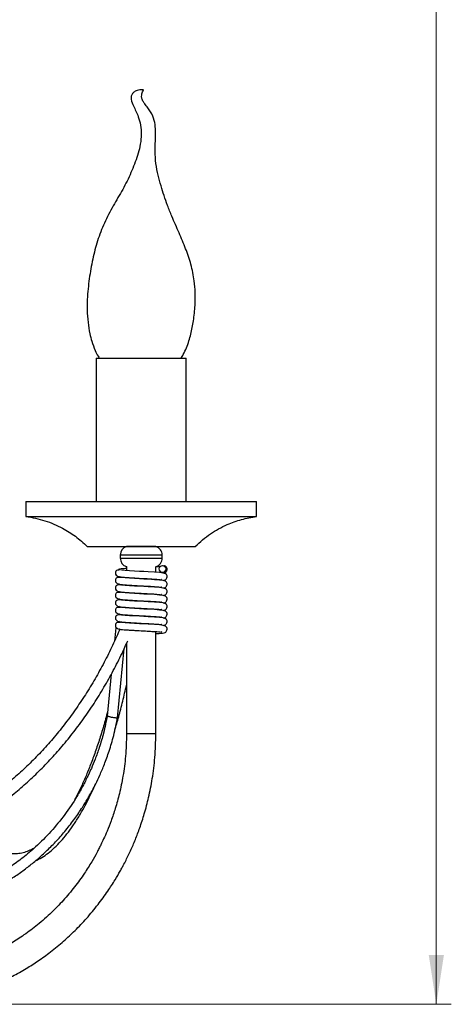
# Model space of a CAD drawing. Header units: millimetres. Extents: x 534 to 833, y 185 to 758.
# Tile 11 of 22: x 619 to 647, y 359 to 425. Entities that reach past the tile are written whole.
import ezdxf

# ---------------------------------------------------------------- set-up
doc = ezdxf.new("R2010")
doc.units = ezdxf.units.MM
doc.styles.add('SLDTEXTSTYLE0', font='TXT', dxfattribs={"width": 0.75})
doc.dimstyles.new('SLDDIMSTYLE0', dxfattribs={"dimtxt": 3.5, "dimasz": 3.302, "dimexe": 0, "dimexo": 0.0625, "dimgap": 0.875, "dimtad": 1, "dimdec": 0, "dimlfac": 5, "dimrnd": 1e-09, "dimzin": 12, "dimdsep": 46, "dimtxsty": 'SLDTEXTSTYLE0', "dimsah": 1, "dimcen": 0.09, "dimadec": 0, "dimazin": 3, "dimtfac": 1, "dimtofl": 0, "dimtmove": 0, "dimatfit": 3, "dimfxl": 0, "dimfrac": 2, "dimtolj": 1, "dimtzin": 12, "dimarcsym": 0})

# ---------------------------------------------------------------- blocks, each defined once
blk = doc.blocks.new('_D')
at = {"color": 7, "linetype": 'Continuous', "lineweight": 0}
for p, q in [((594.227, 558.808), (647.413, 558.808)), ((646.413, 359.246), (646.413, 558.808)), ((611.151, 359.246), (647.413, 359.246))]:
    blk.add_line(p, q, dxfattribs=at)
at = {"color": 7, "linetype": 'Continuous', "lineweight": 18}
for points in [[(646.413, 558.808), (645.905, 555.506), (646.921, 555.506)], [(646.413, 359.246), (646.921, 362.548), (645.905, 362.548)]]:
    blk.add_solid(points, dxfattribs=at)
at = {"color": 7, "linetype": 'Continuous', "lineweight": 18, "insert": (641.901, 458.244), "char_height": 3.5, "attachment_point": 1, "rotation": 90, "style": 'SLDTEXTSTYLE0'}
blk.add_mtext('998', dxfattribs=at)

msp = doc.modelspace()

# ---------------------------------------------------------------- linework, layer by layer
at = {"color": 7, "linetype": 'Continuous', "lineweight": 25}
for p, q in [((623.71, 402.392), (623.71, 392.832)), ((623.71, 402.392), (629.563, 402.392)), ((629.563, 402.392), (629.71, 402.392)), ((629.71, 392.832), (629.71, 402.392)), ((619.01, 392.832), (619.01, 391.832)), ((619.01, 392.832), (634.033, 392.832)), ((634.033, 392.832), (634.41, 392.832)), ((634.41, 391.832), (634.41, 392.832)), ((619.01, 391.832), (634.033, 391.832)), ((634.033, 391.832), (634.41, 391.832)), ((623.11, 389.832), (630.134, 389.832)), ((625.726, 389.826), (625.726, 389.817)), ((627.686, 389.826), (625.726, 389.826)), ((625.784, 389.832), (625.756, 389.826)), ((627.664, 389.826), (627.635, 389.832)), ((627.686, 389.819), (627.686, 389.826)), ((630.134, 389.832), (630.31, 389.832)), ((625.31, 389.246), (625.31, 389.046)), ((628.041, 389.246), (625.31, 389.246)), ((625.31, 389.046), (628.041, 389.046)), ((628.11, 389.246), (628.041, 389.246)), ((628.041, 389.046), (628.11, 389.046)), ((628.11, 389.046), (628.11, 389.246)), ((625.726, 388.475), (625.726, 388.214)), ((627.686, 388.099), (627.686, 388.472)), ((625.327, 387.793), (625.326, 387.789)), ((625.726, 387.753), (625.726, 387.714)), ((627.686, 387.599), (627.686, 387.638)), ((625.327, 387.293), (625.326, 387.289)), ((625.327, 386.793), (625.326, 386.789)), ((625.726, 387.253), (625.726, 387.214)), ((625.726, 386.753), (625.726, 386.714)), ((627.686, 387.099), (627.686, 387.138)), ((625.327, 386.293), (625.326, 386.289)), ((625.726, 386.253), (625.726, 386.214)), ((627.686, 386.599), (627.686, 386.638)), ((627.686, 386.099), (627.686, 386.138)), ((625.327, 385.793), (625.326, 385.789)), ((625.726, 385.753), (625.726, 385.714)), ((627.686, 385.599), (627.686, 385.638)), ((625.327, 385.293), (625.326, 385.289)), ((625.327, 384.793), (625.326, 384.789)), ((625.726, 385.253), (625.726, 385.214)), ((625.726, 384.753), (625.726, 384.714)), ((627.686, 385.099), (627.686, 385.138)), ((625.01, 384.39), (624.924, 383.506)), ((625.246, 384.322), (625.249, 384.328)), ((625.327, 384.293), (625.326, 384.289)), ((627.686, 384.599), (627.686, 384.638)), ((627.686, 377.302), (627.686, 384.138)), ((625.132, 378.383), (625.58, 383.019)), ((625.726, 383.338), (625.726, 377.302)), ((624.71, 381.289), (624.438, 378.48)), ((627.686, 377.302), (625.726, 377.302))]:
    msp.add_line(p, q, dxfattribs=at)
at = {"color": 7, "linetype": 'Continuous', "lineweight": 25, "flags": 128}
for points in [[(628.167, 387.551), (628.239, 387.564), (628.305, 387.587), (628.342, 387.609), (628.382, 387.646), (628.407, 387.68), (628.429, 387.73), (628.44, 387.794), (628.434, 387.854), (628.416, 387.905), (628.391, 387.944), (628.332, 387.997), (628.18, 388.049), (627.938, 388.08), (627.6, 388.106), (627.165, 388.132), (626.892, 388.147), (626.59, 388.162), (626.261, 388.18), (625.931, 388.2), (625.631, 388.22), (625.39, 388.243), (625.39, 388.243)], [(628.14, 388.555), (628.224, 388.538), (628.294, 388.488), (628.34, 388.414), (628.355, 388.326), (628.337, 388.238), (628.289, 388.163), (628.217, 388.114), (628.133, 388.096), (628.049, 388.114), (627.979, 388.163), (627.933, 388.238), (627.918, 388.326), (627.936, 388.414), (627.985, 388.488), (628.056, 388.538), (628.14, 388.555)], [(628.167, 387.051), (628.239, 387.064), (628.305, 387.087), (628.342, 387.109), (628.382, 387.146), (628.407, 387.18), (628.429, 387.23), (628.44, 387.294), (628.434, 387.354), (628.416, 387.405), (628.391, 387.444), (628.332, 387.497), (628.18, 387.549), (627.938, 387.58), (627.6, 387.606), (627.165, 387.632), (626.892, 387.647), (626.59, 387.662), (626.261, 387.68), (625.931, 387.7), (625.631, 387.72), (625.39, 387.743), (625.39, 387.743)], [(628.167, 386.551), (628.239, 386.564), (628.305, 386.587), (628.342, 386.609), (628.382, 386.646), (628.407, 386.68), (628.429, 386.73), (628.44, 386.794), (628.434, 386.854), (628.416, 386.905), (628.391, 386.944), (628.332, 386.997), (628.18, 387.049), (627.938, 387.08), (627.6, 387.106), (627.165, 387.132), (626.892, 387.147), (626.59, 387.162), (626.261, 387.18), (625.931, 387.2), (625.631, 387.22), (625.39, 387.243), (625.39, 387.243)], [(628.167, 386.051), (628.239, 386.064), (628.305, 386.087), (628.342, 386.109), (628.382, 386.146), (628.407, 386.18), (628.429, 386.23), (628.44, 386.294), (628.434, 386.354), (628.416, 386.405), (628.391, 386.444), (628.332, 386.497), (628.18, 386.549), (627.938, 386.58), (627.6, 386.606), (627.165, 386.632), (626.892, 386.647), (626.59, 386.662), (626.261, 386.68), (625.931, 386.7), (625.631, 386.72), (625.39, 386.743), (625.39, 386.743)], [(628.167, 385.551), (628.239, 385.564), (628.305, 385.587), (628.342, 385.609), (628.382, 385.646), (628.407, 385.68), (628.429, 385.73), (628.44, 385.794), (628.434, 385.854), (628.416, 385.905), (628.391, 385.944), (628.332, 385.997), (628.18, 386.049), (627.938, 386.08), (627.6, 386.106), (627.165, 386.132), (626.892, 386.147), (626.59, 386.162), (626.261, 386.18), (625.931, 386.2), (625.631, 386.22), (625.39, 386.243), (625.39, 386.243)], [(628.167, 385.051), (628.239, 385.064), (628.305, 385.087), (628.342, 385.109), (628.382, 385.146), (628.407, 385.18), (628.429, 385.23), (628.44, 385.294), (628.434, 385.354), (628.416, 385.405), (628.391, 385.444), (628.332, 385.497), (628.18, 385.549), (627.938, 385.58), (627.6, 385.606), (627.165, 385.632), (626.892, 385.647), (626.59, 385.662), (626.261, 385.68), (625.931, 385.7), (625.631, 385.72), (625.39, 385.743), (625.39, 385.743)], [(628.167, 384.551), (628.239, 384.564), (628.305, 384.587), (628.342, 384.609), (628.382, 384.646), (628.407, 384.68), (628.429, 384.73), (628.44, 384.794), (628.434, 384.854), (628.416, 384.905), (628.391, 384.944), (628.332, 384.997), (628.18, 385.049), (627.938, 385.08), (627.6, 385.106), (627.165, 385.132), (626.892, 385.147), (626.59, 385.162), (626.261, 385.18), (625.931, 385.2), (625.631, 385.22), (625.39, 385.243), (625.39, 385.243)], [(627.686, 384.002), (627.688, 384.002), (627.918, 384.02), (628.125, 384.043), (628.239, 384.064), (628.305, 384.087), (628.342, 384.109), (628.382, 384.146), (628.407, 384.18), (628.429, 384.23), (628.44, 384.294), (628.434, 384.354), (628.416, 384.405), (628.391, 384.444), (628.332, 384.497), (628.18, 384.549), (627.938, 384.58), (627.6, 384.606), (627.165, 384.632), (626.892, 384.647), (626.59, 384.662), (626.261, 384.68), (625.931, 384.7), (625.631, 384.72), (625.39, 384.743), (625.39, 384.743)], [(625.089, 384.376), (625.025, 384.386), (625.012, 384.391), (625.052, 384.391), (625.071, 384.39)]]:
    msp.add_lwpolyline(points, dxfattribs=at)
at = {"color": 7, "linetype": 'Continuous', "lineweight": 25}
for centre, start, end in [((625.91, 389.246), 107.87889, 180), ((627.51, 389.246), 0, 72.96271), ((625.91, 389.046), 180, 252.12111), ((627.51, 389.046), 287.03729, 0)]:
    msp.add_arc(centre, 0.6, start, end, dxfattribs=at)
for points, knots in [([(626.734, 420.329), (626.663, 420.321), (626.541, 420.308), (626.382, 420.259), (626.27, 420.203), (626.192, 420.146), (626.141, 420.093), (626.097, 420.032), (626.058, 419.949), (626.035, 419.829), (626.05, 419.575), (626.182, 419.275), (626.361, 418.899), (626.538, 418.485), (626.689, 417.963), (626.733, 417.338), (626.664, 416.702), (626.465, 415.892), (626.101, 414.923), (625.563, 413.796), (624.909, 412.708), (624.292, 411.589), (623.826, 410.397), (623.484, 409.158), (623.248, 407.865), (623.115, 406.679), (623.09, 405.645), (623.141, 404.812), (623.253, 404.112), (623.415, 403.482), (623.605, 402.978), (623.782, 402.601), (623.885, 402.437), (623.913, 402.392)], [0, 0, 0, 0, 0.0131758, 0.02282, 0.0298612, 0.0350198, 0.0388176, 0.0415999, 0.0466038, 0.0526414, 0.0602285, 0.086687, 0.1073614, 0.1296749, 0.1597624, 0.1919068, 0.2248126, 0.2575236, 0.3204913, 0.3844583, 0.4490361, 0.5150353, 0.5802495, 0.6448379, 0.7119519, 0.7815858, 0.8276528, 0.8705319, 0.9094716, 0.9362284, 0.9702265, 0.9919748, 1, 1, 1, 1]), ([(629.362, 402.392), (629.414, 402.473), (629.559, 402.696), (629.802, 403.233), (630.036, 403.987), (630.213, 404.938), (630.315, 405.865), (630.327, 406.759), (630.255, 407.679), (630.053, 408.666), (629.685, 409.728), (629.232, 410.788), (628.804, 411.74), (628.472, 412.576), (628.234, 413.251), (628.027, 413.924), (627.826, 414.636), (627.677, 415.408), (627.632, 416.127), (627.65, 416.737), (627.668, 417.241), (627.669, 417.749), (627.601, 418.313), (627.398, 418.782), (627.154, 419.126), (626.969, 419.349), (626.833, 419.54), (626.767, 419.681), (626.74, 419.789), (626.729, 419.909), (626.749, 420.047), (626.799, 420.197), (626.845, 420.281), (626.871, 420.329)], [0, 0, 0, 0, 0.015244, 0.042225, 0.093029, 0.14006, 0.19533, 0.240676, 0.281543, 0.341551, 0.399833, 0.459993, 0.524341, 0.565325, 0.602551, 0.637906, 0.676995, 0.719908, 0.763434, 0.792073, 0.817074, 0.843313, 0.872687, 0.906939, 0.925675, 0.943335, 0.955481, 0.963475, 0.967603, 0.973272, 0.982974, 0.990265, 1, 1, 1, 1]), ([(626.87, 420.329), (626.87, 420.329), (626.869, 420.329), (626.857, 420.329), (626.837, 420.329), (626.812, 420.329), (626.784, 420.329), (626.757, 420.329), (626.739, 420.329), (626.736, 420.329), (626.735, 420.329)], [0, 0, 0, 0, 0.103089, 0.250328, 0.398384, 0.546433, 0.693673, 0.841175, 0.987936, 1, 1, 1, 1]), ([(619.01, 391.832), (619.438, 391.752), (620.286, 391.593), (621.391, 391.109), (622.338, 390.521), (622.85, 390.064), (623.11, 389.832)], [0, 0, 0, 0, 0.28105, 0.556556, 0.775095, 1, 1, 1, 1]), ([(630.31, 389.832), (630.642, 390.123), (631.296, 390.695), (632.362, 391.272), (633.403, 391.654), (634.072, 391.773), (634.41, 391.832)], [0, 0, 0, 0, 0.284831, 0.561197, 0.778303, 1, 1, 1, 1]), ([(625.329, 388.249), (625.237, 388.254), (625.118, 388.26), (625.026, 388.187), (625.003, 388.148), (624.996, 388.133), (624.991, 388.118), (624.986, 388.102), (624.98, 388.067), (624.983, 387.996), (625.038, 387.894), (625.186, 387.804), (625.329, 387.788), (625.407, 387.779)], [0, 0, 0, 0, 0.298415, 0.383339, 0.397502, 0.409174, 0.418957, 0.428039, 0.439228, 0.493216, 0.615963, 0.788215, 1, 1, 1, 1]), ([(625.251, 388.303), (625.224, 388.298), (625.182, 388.29), (625.186, 388.282), (625.187, 388.279)], [0, 0, 0, 0, 0.625297, 1, 1, 1, 1]), ([(625.726, 388.348), (625.665, 388.344), (625.438, 388.329), (625.33, 388.314), (625.251, 388.303)], [0, 0, 0, 0, 0.269081, 1, 1, 1, 1]), ([(627.989, 388.488), (627.986, 388.487), (627.957, 388.484), (627.852, 388.474), (627.737, 388.466), (627.686, 388.463)], [0, 0, 0, 0, 0.048465, 0.577082, 1, 1, 1, 1]), ([(628.167, 388.051), (628.192, 388.055), (628.245, 388.063), (628.292, 388.08), (628.335, 388.102), (628.379, 388.14), (628.41, 388.182), (628.432, 388.232), (628.443, 388.293), (628.436, 388.354), (628.417, 388.405), (628.38, 388.462), (628.308, 388.52), (628.251, 388.531), (628.212, 388.539)], [0, 0, 0, 0, 0.131835, 0.278524, 0.346703, 0.399723, 0.436125, 0.480891, 0.533249, 0.584271, 0.631554, 0.676539, 0.777924, 1, 1, 1, 1]), ([(625.329, 387.749), (625.237, 387.754), (625.118, 387.76), (625.026, 387.687), (625.003, 387.648), (624.996, 387.633), (624.991, 387.618), (624.986, 387.602), (624.98, 387.567), (624.983, 387.496), (625.038, 387.394), (625.186, 387.304), (625.329, 387.288), (625.407, 387.279)], [0, 0, 0, 0, 0.298415, 0.383339, 0.397502, 0.409174, 0.418957, 0.428039, 0.439228, 0.493216, 0.615963, 0.788215, 1, 1, 1, 1]), ([(625.251, 387.803), (625.224, 387.798), (625.182, 387.79), (625.186, 387.782), (625.187, 387.779)], [0, 0, 0, 0, 0.625297, 1, 1, 1, 1]), ([(625.355, 387.784), (625.422, 387.777), (625.552, 387.764), (625.828, 387.745), (626.126, 387.727), (626.514, 387.705), (626.97, 387.682), (627.428, 387.656), (627.777, 387.632), (627.989, 387.619), (628.087, 387.596), (628.075, 387.611), (628.074, 387.611)], [0, 0, 0, 0, 0.1064068, 0.2051268, 0.2977017, 0.384502, 0.5362286, 0.6648244, 0.7816778, 0.8949995, 0.9985784, 1, 1, 1, 1]), ([(625.329, 387.249), (625.237, 387.254), (625.118, 387.26), (625.026, 387.187), (625.003, 387.148), (624.996, 387.133), (624.991, 387.118), (624.986, 387.102), (624.98, 387.067), (624.983, 386.996), (625.038, 386.894), (625.186, 386.804), (625.329, 386.788), (625.407, 386.779)], [0, 0, 0, 0, 0.298415, 0.383339, 0.397502, 0.409174, 0.418957, 0.428039, 0.439228, 0.493216, 0.615963, 0.788215, 1, 1, 1, 1]), ([(625.329, 386.749), (625.237, 386.754), (625.118, 386.76), (625.026, 386.687), (625.003, 386.648), (624.996, 386.633), (624.991, 386.618), (624.986, 386.602), (624.98, 386.567), (624.983, 386.496), (625.038, 386.394), (625.186, 386.304), (625.329, 386.288), (625.407, 386.279)], [0, 0, 0, 0, 0.298415, 0.383339, 0.397502, 0.409174, 0.418957, 0.428039, 0.439228, 0.493216, 0.615963, 0.788215, 1, 1, 1, 1]), ([(625.251, 387.303), (625.224, 387.298), (625.182, 387.29), (625.186, 387.282), (625.187, 387.279)], [0, 0, 0, 0, 0.625297, 1, 1, 1, 1]), ([(625.251, 386.803), (625.224, 386.798), (625.182, 386.79), (625.186, 386.782), (625.187, 386.779)], [0, 0, 0, 0, 0.625297, 1, 1, 1, 1]), ([(625.355, 387.284), (625.422, 387.277), (625.552, 387.264), (625.828, 387.245), (626.126, 387.227), (626.514, 387.205), (626.97, 387.182), (627.428, 387.156), (627.777, 387.132), (627.989, 387.119), (628.087, 387.096), (628.075, 387.111), (628.074, 387.111)], [0, 0, 0, 0, 0.1064068, 0.2051268, 0.2977017, 0.384502, 0.5362286, 0.6648244, 0.7816778, 0.8949995, 0.9985784, 1, 1, 1, 1]), ([(625.355, 386.784), (625.422, 386.777), (625.552, 386.764), (625.828, 386.745), (626.126, 386.727), (626.514, 386.705), (626.97, 386.682), (627.428, 386.656), (627.777, 386.632), (627.989, 386.619), (628.087, 386.596), (628.075, 386.611), (628.074, 386.611)], [0, 0, 0, 0, 0.106407, 0.205127, 0.297702, 0.384502, 0.536229, 0.664824, 0.781678, 0.894999, 0.998578, 1, 1, 1, 1]), ([(625.329, 386.249), (625.237, 386.254), (625.118, 386.26), (625.026, 386.187), (625.003, 386.148), (624.996, 386.133), (624.991, 386.118), (624.986, 386.102), (624.98, 386.067), (624.983, 385.996), (625.038, 385.894), (625.186, 385.804), (625.329, 385.788), (625.407, 385.779)], [0, 0, 0, 0, 0.298415, 0.383339, 0.397502, 0.409174, 0.418957, 0.428039, 0.439228, 0.493216, 0.615963, 0.788215, 1, 1, 1, 1]), ([(625.251, 386.303), (625.224, 386.298), (625.182, 386.29), (625.186, 386.282), (625.187, 386.279)], [0, 0, 0, 0, 0.625297, 1, 1, 1, 1]), ([(625.355, 386.284), (625.422, 386.277), (625.552, 386.264), (625.828, 386.245), (626.126, 386.227), (626.514, 386.205), (626.97, 386.182), (627.428, 386.156), (627.777, 386.132), (627.989, 386.119), (628.087, 386.096), (628.075, 386.111), (628.074, 386.111)], [0, 0, 0, 0, 0.106407, 0.205127, 0.297702, 0.384502, 0.536229, 0.664824, 0.781678, 0.894999, 0.998578, 1, 1, 1, 1]), ([(625.329, 385.749), (625.237, 385.754), (625.118, 385.76), (625.026, 385.687), (625.003, 385.648), (624.996, 385.633), (624.991, 385.618), (624.986, 385.602), (624.98, 385.567), (624.983, 385.496), (625.038, 385.394), (625.186, 385.304), (625.329, 385.288), (625.407, 385.279)], [0, 0, 0, 0, 0.298415, 0.383339, 0.397502, 0.409174, 0.418957, 0.428039, 0.439228, 0.493216, 0.615963, 0.788215, 1, 1, 1, 1]), ([(625.251, 385.803), (625.224, 385.798), (625.182, 385.79), (625.186, 385.782), (625.187, 385.779)], [0, 0, 0, 0, 0.625297, 1, 1, 1, 1]), ([(625.355, 385.784), (625.422, 385.777), (625.552, 385.764), (625.828, 385.745), (626.126, 385.727), (626.514, 385.705), (626.97, 385.682), (627.428, 385.656), (627.777, 385.632), (627.989, 385.619), (628.087, 385.596), (628.075, 385.611), (628.074, 385.611)], [0, 0, 0, 0, 0.106407, 0.205127, 0.297702, 0.384502, 0.536229, 0.664824, 0.781678, 0.894999, 0.998578, 1, 1, 1, 1]), ([(625.329, 385.249), (625.237, 385.254), (625.118, 385.26), (625.026, 385.187), (625.003, 385.148), (624.996, 385.133), (624.991, 385.118), (624.986, 385.102), (624.98, 385.067), (624.983, 384.996), (625.038, 384.894), (625.186, 384.804), (625.329, 384.788), (625.407, 384.779)], [0, 0, 0, 0, 0.298415, 0.383339, 0.397502, 0.409174, 0.418957, 0.428039, 0.439228, 0.493216, 0.615963, 0.788215, 1, 1, 1, 1]), ([(625.329, 384.749), (625.237, 384.754), (625.118, 384.76), (625.026, 384.687), (625.003, 384.648), (624.996, 384.633), (624.991, 384.618), (624.986, 384.602), (624.98, 384.567), (624.983, 384.496), (625.038, 384.394), (625.186, 384.304), (625.329, 384.288), (625.407, 384.279)], [0, 0, 0, 0, 0.298415, 0.383339, 0.397502, 0.409174, 0.418957, 0.428039, 0.439228, 0.493216, 0.615963, 0.788215, 1, 1, 1, 1]), ([(625.251, 385.303), (625.224, 385.298), (625.182, 385.29), (625.186, 385.282), (625.187, 385.279)], [0, 0, 0, 0, 0.625297, 1, 1, 1, 1]), ([(625.251, 384.803), (625.224, 384.798), (625.182, 384.79), (625.186, 384.782), (625.187, 384.779)], [0, 0, 0, 0, 0.625297, 1, 1, 1, 1]), ([(625.355, 385.284), (625.422, 385.277), (625.552, 385.264), (625.828, 385.245), (626.126, 385.227), (626.514, 385.205), (626.97, 385.182), (627.428, 385.156), (627.777, 385.132), (627.989, 385.119), (628.087, 385.096), (628.075, 385.111), (628.074, 385.111)], [0, 0, 0, 0, 0.106407, 0.205127, 0.297702, 0.384502, 0.536229, 0.664824, 0.781678, 0.894999, 0.998578, 1, 1, 1, 1]), ([(625.355, 384.784), (625.422, 384.777), (625.552, 384.764), (625.828, 384.745), (626.126, 384.727), (626.514, 384.705), (626.97, 384.682), (627.428, 384.656), (627.777, 384.632), (627.989, 384.619), (628.087, 384.596), (628.075, 384.611), (628.074, 384.611)], [0, 0, 0, 0, 0.106407, 0.205127, 0.297702, 0.384502, 0.536229, 0.664824, 0.781678, 0.894999, 0.998578, 1, 1, 1, 1]), ([(625.283, 384.308), (625.209, 384.137), (624.968, 383.574), (624.526, 382.642), (623.942, 381.525), (623.315, 380.444), (622.648, 379.401), (621.942, 378.398), (621.198, 377.438), (620.419, 376.523), (619.605, 375.654), (618.759, 374.834), (617.884, 374.065), (616.979, 373.348), (616.049, 372.685), (615.094, 372.078), (614.117, 371.527), (613.12, 371.033), (612.105, 370.599), (611.075, 370.225), (610.031, 369.912), (608.977, 369.661), (607.914, 369.472), (606.844, 369.345), (605.771, 369.282), (604.697, 369.281), (603.624, 369.344), (602.554, 369.47), (601.491, 369.658), (600.436, 369.909), (599.391, 370.222), (598.36, 370.596), (597.344, 371.03), (596.346, 371.523), (595.368, 372.074), (594.412, 372.682), (593.481, 373.345), (592.576, 374.062), (591.699, 374.832), (590.853, 375.652), (590.039, 376.521), (589.259, 377.437), (588.515, 378.397), (587.808, 379.4), (587.14, 380.444), (586.513, 381.525), (585.93, 382.643), (585.546, 383.445), (585.361, 383.874), (585.344, 383.913)], [0, 0, 0, 0, 0.009565, 0.031482, 0.0534, 0.075319, 0.09724, 0.119162, 0.141086, 0.163013, 0.184943, 0.206876, 0.228814, 0.250757, 0.272705, 0.294659, 0.31662, 0.338589, 0.360564, 0.382547, 0.404537, 0.426534, 0.448536, 0.470545, 0.492557, 0.514572, 0.536588, 0.558604, 0.580618, 0.602628, 0.624634, 0.646634, 0.668628, 0.690615, 0.712595, 0.734569, 0.756535, 0.778495, 0.800449, 0.822397, 0.844341, 0.86628, 0.888215, 0.910147, 0.932076, 0.954003, 0.975928, 0.997852, 1, 1, 1, 1]), ([(625.355, 384.284), (625.422, 384.277), (625.552, 384.264), (625.828, 384.245), (626.126, 384.227), (626.514, 384.205), (626.97, 384.182), (627.428, 384.156), (627.777, 384.132), (627.989, 384.119), (628.087, 384.096), (628.075, 384.111), (628.074, 384.111)], [0, 0, 0, 0, 0.106407, 0.205127, 0.297702, 0.384502, 0.536229, 0.664824, 0.781678, 0.894999, 0.998578, 1, 1, 1, 1]), ([(585.207, 382.318), (585.209, 382.312), (585.395, 381.916), (585.806, 381.16), (586.439, 380.055), (587.119, 378.992), (587.837, 377.968), (588.593, 376.987), (589.386, 376.05), (590.214, 375.161), (591.075, 374.319), (591.967, 373.529), (592.888, 372.791), (593.835, 372.106), (594.808, 371.477), (595.804, 370.905), (596.82, 370.391), (597.855, 369.936), (598.905, 369.542), (599.97, 369.208), (601.045, 368.936), (602.13, 368.726), (603.221, 368.579), (604.317, 368.495), (605.415, 368.474), (606.512, 368.517), (607.606, 368.622), (608.695, 368.791), (609.776, 369.021), (610.848, 369.314), (611.907, 369.668), (612.952, 370.083), (613.98, 370.558), (614.988, 371.091), (615.976, 371.682), (616.94, 372.329), (617.878, 373.031), (618.789, 373.786), (619.67, 374.593), (620.519, 375.45), (621.335, 376.355), (622.116, 377.306), (622.86, 378.301), (623.565, 379.338), (624.23, 380.414), (624.853, 381.528), (625.382, 382.566), (625.686, 383.244), (625.812, 383.527)], [0, 0, 0, 0, 0.0003209, 0.0227206, 0.0451192, 0.0675166, 0.0899123, 0.1123058, 0.1346967, 0.1570844, 0.1794684, 0.2018481, 0.2242229, 0.2465922, 0.2689556, 0.2913126, 0.313663, 0.3360064, 0.3583431, 0.3806731, 0.4029969, 0.4253152, 0.4476287, 0.4699386, 0.4922459, 0.514552, 0.5368579, 0.5591647, 0.5814738, 0.6037863, 0.6261032, 0.6484253, 0.6707534, 0.6930877, 0.7154284, 0.7377758, 0.7601294, 0.7824892, 0.8048547, 0.8272254, 0.8496009, 0.8719805, 0.8943638, 0.9167503, 0.9391395, 0.9615309, 0.9839241, 1, 1, 1, 1]), ([(624.948, 377.548), (625.035, 377.846), (625.217, 378.474), (625.477, 379.477), (625.643, 380.197), (625.726, 380.555)], [0, 0, 0, 0, 0.312183, 0.65802, 1, 1, 1, 1]), ([(624.469, 378.804), (624.425, 378.637), (624.291, 378.133), (624.054, 377.34), (623.759, 376.425), (623.45, 375.56), (623.131, 374.744), (622.801, 373.982), (622.508, 373.362), (622.323, 373.019), (622.254, 372.892)], [0, 0, 0, 0, 0.07057, 0.21196, 0.353243, 0.494403, 0.635422, 0.776279, 0.916955, 1, 1, 1, 1]), ([(624.448, 378.534), (624.368, 378.142), (624.222, 377.419), (623.933, 376.446), (623.655, 375.661), (623.407, 375.057), (623.15, 374.487), (622.836, 373.857), (622.326, 372.957), (621.619, 371.902), (620.693, 370.771), (619.747, 369.817), (618.829, 369.04), (618.008, 368.441), (617.225, 367.947), (616.591, 367.597), (616.081, 367.345), (615.652, 367.148), (615.131, 366.931), (614.465, 366.688), (613.632, 366.435), (612.626, 366.204), (611.445, 366.022), (610.596, 365.992), (610.144, 365.975)], [0, 0, 0, 0, 0.056463, 0.104381, 0.143796, 0.174706, 0.197112, 0.232989, 0.275051, 0.345066, 0.415021, 0.48571, 0.539538, 0.590024, 0.63413, 0.675222, 0.696356, 0.717965, 0.74482, 0.779737, 0.822714, 0.873751, 0.932846, 1, 1, 1, 1]), ([(610.15, 365.275), (610.652, 365.294), (611.587, 365.329), (612.876, 365.538), (613.948, 365.795), (614.82, 366.069), (615.527, 366.334), (616.106, 366.583), (616.625, 366.83), (617.154, 367.105), (617.753, 367.45), (618.404, 367.869), (619.057, 368.339), (619.71, 368.863), (620.355, 369.442), (621, 370.092), (621.62, 370.793), (622.2, 371.535), (622.635, 372.163), (622.935, 372.636), (623.119, 372.944), (623.289, 373.239), (623.473, 373.575), (623.697, 374.012), (623.969, 374.59), (624.274, 375.316), (624.59, 376.199), (624.9, 377.242), (625.054, 378.003), (625.136, 378.408)], [0, 0, 0, 0, 0.071153, 0.132707, 0.184662, 0.227018, 0.261581, 0.291135, 0.315812, 0.342368, 0.37486, 0.412729, 0.450607, 0.487153, 0.529248, 0.570907, 0.61395, 0.658381, 0.700555, 0.71882, 0.735188, 0.749659, 0.765344, 0.787655, 0.816689, 0.852445, 0.894923, 0.944121, 1, 1, 1, 1]), ([(624.677, 378.431), (624.675, 378.432), (624.636, 378.438), (624.565, 378.45), (624.487, 378.464), (624.442, 378.475), (624.442, 378.478), (624.442, 378.479)], [0, 0, 0, 0, 0.012818, 0.281192, 0.549571, 0.817827, 1, 1, 1, 1]), ([(624.677, 378.431), (624.678, 378.431), (624.717, 378.425), (624.798, 378.414), (624.914, 378.398), (625.016, 378.387), (625.09, 378.381), (625.13, 378.38), (625.127, 378.383), (625.127, 378.384)], [0, 0, 0, 0, 0.008565, 0.187906, 0.367249, 0.546509, 0.7256, 0.904537, 1, 1, 1, 1]), ([(610.095, 359.247), (610.441, 359.245), (611.083, 359.242), (611.969, 359.306), (612.702, 359.391), (613.322, 359.49), (614.034, 359.628), (614.919, 359.845), (615.968, 360.176), (617.048, 360.6), (618.069, 361.085), (619.002, 361.608), (619.851, 362.151), (620.688, 362.757), (621.512, 363.434), (622.315, 364.183), (623.085, 364.995), (623.816, 365.877), (624.446, 366.744), (624.932, 367.497), (625.246, 368.033), (625.44, 368.384), (625.584, 368.656), (625.771, 369.022), (626.03, 369.565), (626.327, 370.254), (626.638, 371.075), (626.94, 372.012), (627.228, 373.106), (627.471, 374.361), (627.649, 375.778), (627.673, 376.778), (627.686, 377.302)], [0, 0, 0, 0, 0.037817, 0.070176, 0.096999, 0.118368, 0.138735, 0.176118, 0.217708, 0.258381, 0.302079, 0.34021, 0.37401, 0.410682, 0.45139, 0.488397, 0.528205, 0.570798, 0.61031, 0.641896, 0.665557, 0.675951, 0.684294, 0.698116, 0.719267, 0.747745, 0.777076, 0.811493, 0.850996, 0.895585, 0.945254, 1, 1, 1, 1]), ([(625.726, 377.302), (625.713, 376.804), (625.689, 375.86), (625.513, 374.531), (625.276, 373.368), (625.002, 372.371), (624.72, 371.537), (624.455, 370.859), (624.223, 370.33), (624.039, 369.943), (623.89, 369.646), (623.691, 369.266), (623.376, 368.708), (622.886, 367.933), (622.256, 367.06), (621.523, 366.187), (620.694, 365.335), (619.821, 364.565), (618.92, 363.887), (618.027, 363.306), (617.252, 362.875), (616.573, 362.545), (616.013, 362.3), (615.392, 362.06), (614.726, 361.837), (613.991, 361.632), (613.188, 361.452), (612.271, 361.306), (611.24, 361.206), (610.514, 361.206), (610.134, 361.206)], [0, 0, 0, 0, 0.05811, 0.110317, 0.156619, 0.197014, 0.231504, 0.260089, 0.282771, 0.299548, 0.310755, 0.321962, 0.350339, 0.386665, 0.430934, 0.478686, 0.523071, 0.573707, 0.618972, 0.659669, 0.7034, 0.727113, 0.752057, 0.778248, 0.808904, 0.838352, 0.872178, 0.910379, 0.952956, 1, 1, 1, 1]), ([(619.644, 368.819), (619.787, 368.892), (620.077, 369.04), (620.503, 369.34), (620.926, 369.701), (621.343, 370.125), (621.752, 370.611), (622.152, 371.156), (622.541, 371.759), (622.919, 372.419), (623.282, 373.12), (623.512, 373.629), (623.626, 373.879)], [0, 0, 0, 0, 0.095496, 0.193898, 0.293625, 0.394338, 0.495659, 0.597275, 0.698964, 0.800582, 0.902083, 1, 1, 1, 1]), ([(619.559, 369.676), (619.559, 369.676), (619.435, 369.595), (619.189, 369.486), (618.82, 369.354), (618.449, 369.287), (618.073, 369.277), (617.693, 369.33), (617.31, 369.447), (616.928, 369.625), (616.549, 369.864), (616.173, 370.161), (615.8, 370.52), (615.478, 370.875), (615.282, 371.135), (615.207, 371.234)], [0, 0, 0, 0, 0.000115, 0.084179, 0.169449, 0.25645, 0.345389, 0.435607, 0.525054, 0.612596, 0.698267, 0.782602, 0.866144, 0.949286, 1, 1, 1, 1])]:
    msp.add_open_spline(points, degree=3, knots=knots, dxfattribs=at)

# ---------------------------------------------------------------- dimensions: what is measured, and where the dimension line sits
at = {"color": 7, "linetype": 'Continuous', "lineweight": 18}
dim = msp.add_linear_dim(base=(646.413, 558.808), p1=(610.151, 359.246), p2=(593.227, 558.808), angle=90, dimstyle='SLDDIMSTYLE0', dxfattribs=at)
dim.commit()
dim.dimension.update_dxf_attribs({"geometry": '_D', "text_midpoint": (646.413, 462.123), "dimtype": 160})

doc.saveas('drawing.dxf')
